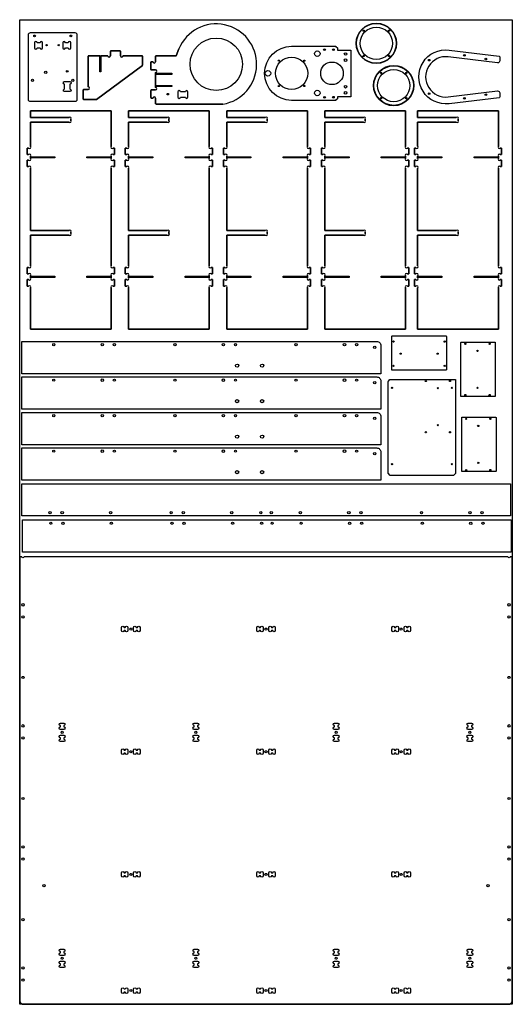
# Model space of a CAD drawing. Header units: millimetres. Extents: x 0 to 1220, y 0 to 2440.
import ezdxf

# ---------------------------------------------------------------- set-up
doc = ezdxf.new("R2010")
doc.units = ezdxf.units.MM
doc.layers.get('0').update_dxf_attribs({"linetype": 'CONTINUOUS'})

msp = doc.modelspace()

# ---------------------------------------------------------------- linework, layer by layer
for p, q in [((394.5, 2367.9), (387.3, 2350.8)), ((387.3, 2350.8), (394.5, 2367.9)), ((169.5, 2349.6), (169.5, 2273.5)), ((169.5, 2273.5), (169.5, 2349.6)), ((198.1, 2350.6), (170.5, 2350.6)), ((170.5, 2350.6), (218.1, 2350.6)), ((198.1, 2311.1), (198.1, 2350.6)), ((218.1, 2350.6), (201.1, 2350.6)), ((201.1, 2350.6), (201.1, 2311.1)), ((224.5, 2362.1), (224.5, 2350.6)), ((224.5, 2350.6), (224.5, 2362.1)), ((248.5, 2363.1), (225.5, 2363.1)), ((225.5, 2363.1), (248.5, 2363.1)), ((249.5, 2350.6), (249.5, 2362.1)), ((249.5, 2362.1), (249.5, 2350.6)), ((303.3, 2350.6), (255.9, 2350.6)), ((255.9, 2350.6), (303.3, 2350.6)), ((304.3, 2327.6), (304.3, 2349.6)), ((304.3, 2349.6), (304.3, 2327.6)), ((336.7, 2349.8), (336.7, 2335.8)), ((336.7, 2335.8), (336.7, 2349.8)), ((387.3, 2350.8), (337.7, 2350.8)), ((337.7, 2350.8), (387.3, 2350.8)), ((189.8, 2242.3), (303.9, 2326.8)), ((303.9, 2326.8), (189.8, 2242.3)), ((324.7, 2334.8), (324.7, 2316.8)), ((324.7, 2316.8), (324.7, 2334.8)), ((330.3, 2335.8), (325.7, 2335.8)), ((325.7, 2335.8), (330.3, 2335.8)), ((201.1, 2311.1), (198.1, 2311.1)), ((325.7, 2315.8), (336.7, 2315.8)), ((336.7, 2315.8), (325.7, 2315.8)), ((336.7, 2309.4), (336.7, 2307.3)), ((336.7, 2272.2), (336.7, 2309.4)), ((336.7, 2307.3), (376.7, 2307.3)), ((376.7, 2304.3), (336.7, 2304.3)), ((336.7, 2304.3), (336.7, 2277.3)), ((376.7, 2307.3), (376.7, 2304.3)), ((336.7, 2277.3), (376.7, 2277.3)), ((376.7, 2274.3), (336.7, 2274.3)), ((336.7, 2274.3), (336.7, 2272.2)), ((376.7, 2277.3), (376.7, 2274.3)), ((157.5, 2266.1), (157.5, 2243.1)), ((157.5, 2243.1), (157.5, 2266.1)), ((169.5, 2267.1), (158.5, 2267.1)), ((158.5, 2267.1), (169.5, 2267.1)), ((324.7, 2264.8), (324.7, 2246.8)), ((324.7, 2246.8), (324.7, 2264.8)), ((336.7, 2265.8), (325.7, 2265.8)), ((325.7, 2265.8), (336.7, 2265.8)), ((325.7, 2245.8), (330.3, 2245.8)), ((330.3, 2245.8), (325.7, 2245.8)), ((336.7, 2245.8), (336.7, 2231.8)), ((336.7, 2231.8), (336.7, 2245.8)), ((391.8, 2261), (391.8, 2248.3)), ((410.4, 2261), (398.2, 2261)), ((398.2, 2248.3), (410.4, 2248.3)), ((416.8, 2248.3), (416.8, 2261)), ((158.5, 2242.1), (189.2, 2242.1)), ((189.2, 2242.1), (158.5, 2242.1)), ((337.7, 2230.8), (503, 2230.8)), ((503, 2230.8), (337.7, 2230.8)), ((226.6, 2213.9), (26.6, 2213.9)), ((26.6, 2213.9), (26.6, 2197.9)), ((26.6, 2197.9), (26.6, 2213.9)), ((26.6, 2213.9), (226.6, 2213.9)), ((26.6, 2197.9), (122.1, 2197.9)), ((122.1, 2197.9), (26.6, 2197.9)), ((226.6, 2126.4), (226.6, 2213.9)), ((226.6, 2213.9), (226.6, 2126.4)), ((469.6, 2213.9), (269.6, 2213.9)), ((269.6, 2213.9), (269.6, 2197.9)), ((269.6, 2197.9), (269.6, 2213.9)), ((269.6, 2213.9), (469.6, 2213.9)), ((269.6, 2197.9), (365.1, 2197.9)), ((365.1, 2197.9), (269.6, 2197.9)), ((469.6, 2126.4), (469.6, 2213.9)), ((469.6, 2213.9), (469.6, 2126.4)), ((712.6, 2213.9), (512.6, 2213.9)), ((512.6, 2213.9), (512.6, 2197.9)), ((512.6, 2197.9), (512.6, 2213.9)), ((512.6, 2213.9), (712.6, 2213.9)), ((512.6, 2197.9), (608.1, 2197.9)), ((608.1, 2197.9), (512.6, 2197.9)), ((712.6, 2126.4), (712.6, 2213.9)), ((712.6, 2213.9), (712.6, 2126.4)), ((955.6, 2213.9), (755.6, 2213.9)), ((755.6, 2213.9), (755.6, 2197.9)), ((755.6, 2197.9), (755.6, 2213.9)), ((755.6, 2213.9), (955.6, 2213.9)), ((755.6, 2197.9), (851.1, 2197.9)), ((851.1, 2197.9), (755.6, 2197.9)), ((955.6, 2126.4), (955.6, 2213.9)), ((955.6, 2213.9), (955.6, 2126.4)), ((1185.6, 2213.9), (985.6, 2213.9)), ((985.6, 2213.9), (985.6, 2197.9)), ((985.6, 2197.9), (985.6, 2213.9)), ((985.6, 2213.9), (1185.6, 2213.9)), ((985.6, 2197.9), (1081.1, 2197.9)), ((1081.1, 2197.9), (985.6, 2197.9)), ((1185.6, 2126.4), (1185.6, 2213.9)), ((1185.6, 2213.9), (1185.6, 2126.4)), ((122.1, 2185.9), (26.6, 2185.9)), ((26.6, 2185.9), (26.6, 2126.4)), ((26.6, 2126.4), (26.6, 2185.9)), ((26.6, 2185.9), (122.1, 2185.9)), ((126.6, 2193.3), (126.6, 2190.4)), ((126.6, 2190.4), (126.6, 2193.3)), ((365.1, 2185.9), (269.6, 2185.9)), ((269.6, 2185.9), (269.6, 2126.4)), ((269.6, 2126.4), (269.6, 2185.9)), ((269.6, 2185.9), (365.1, 2185.9)), ((369.6, 2193.3), (369.6, 2190.4)), ((369.6, 2190.4), (369.6, 2193.3)), ((608.1, 2185.9), (512.6, 2185.9)), ((512.6, 2185.9), (512.6, 2126.4)), ((512.6, 2126.4), (512.6, 2185.9)), ((512.6, 2185.9), (608.1, 2185.9)), ((612.6, 2193.3), (612.6, 2190.4)), ((612.6, 2190.4), (612.6, 2193.3)), ((851.1, 2185.9), (755.6, 2185.9)), ((755.6, 2185.9), (755.6, 2126.4)), ((755.6, 2126.4), (755.6, 2185.9)), ((755.6, 2185.9), (851.1, 2185.9)), ((855.6, 2193.3), (855.6, 2190.4)), ((855.6, 2190.4), (855.6, 2193.3)), ((1081.1, 2185.9), (985.6, 2185.9)), ((985.6, 2185.9), (985.6, 2126.4)), ((985.6, 2126.4), (985.6, 2185.9)), ((985.6, 2185.9), (1081.1, 2185.9)), ((1085.6, 2193.3), (1085.6, 2190.4)), ((1085.6, 2190.4), (1085.6, 2193.3)), ((22.1, 2121.9), (18.6, 2121.9)), ((18.6, 2121.9), (18.6, 2105.9)), ((18.6, 2105.9), (18.6, 2121.9)), ((18.6, 2121.9), (22.1, 2121.9)), ((18.6, 2105.9), (22.1, 2105.9)), ((22.1, 2105.9), (18.6, 2105.9)), ((26.6, 2101.3), (26.6, 2100.4)), ((26.6, 2096.4), (26.6, 2101.3)), ((26.6, 2100.4), (86.6, 2100.4)), ((86.6, 2100.4), (86.6, 2097.4)), ((166.6, 2097.4), (166.6, 2100.4)), ((166.6, 2100.4), (226.6, 2100.4)), ((226.6, 2100.4), (226.6, 2101.3)), ((226.6, 2101.3), (226.6, 2096.4)), ((234.6, 2121.9), (231.2, 2121.9)), ((231.2, 2121.9), (234.6, 2121.9)), ((231.2, 2105.9), (234.6, 2105.9)), ((234.6, 2105.9), (231.2, 2105.9)), ((234.6, 2105.9), (234.6, 2121.9)), ((234.6, 2121.9), (234.6, 2105.9)), ((265.1, 2121.9), (261.6, 2121.9)), ((261.6, 2121.9), (261.6, 2105.9)), ((261.6, 2105.9), (261.6, 2121.9)), ((261.6, 2121.9), (265.1, 2121.9)), ((261.6, 2105.9), (265.1, 2105.9)), ((265.1, 2105.9), (261.6, 2105.9)), ((269.6, 2101.3), (269.6, 2100.4)), ((269.6, 2096.4), (269.6, 2101.3)), ((269.6, 2100.4), (329.6, 2100.4)), ((329.6, 2100.4), (329.6, 2097.4)), ((409.6, 2097.4), (409.6, 2100.4)), ((409.6, 2100.4), (469.6, 2100.4)), ((469.6, 2100.4), (469.6, 2101.3)), ((469.6, 2101.3), (469.6, 2096.4)), ((477.6, 2121.9), (474.2, 2121.9)), ((474.2, 2121.9), (477.6, 2121.9)), ((474.2, 2105.9), (477.6, 2105.9)), ((477.6, 2105.9), (474.2, 2105.9)), ((477.6, 2105.9), (477.6, 2121.9)), ((477.6, 2121.9), (477.6, 2105.9)), ((508.1, 2121.9), (504.6, 2121.9)), ((504.6, 2121.9), (504.6, 2105.9)), ((504.6, 2105.9), (504.6, 2121.9)), ((504.6, 2121.9), (508.1, 2121.9)), ((504.6, 2105.9), (508.1, 2105.9)), ((508.1, 2105.9), (504.6, 2105.9)), ((512.6, 2101.3), (512.6, 2100.4)), ((512.6, 2096.4), (512.6, 2101.3)), ((512.6, 2100.4), (572.6, 2100.4)), ((572.6, 2100.4), (572.6, 2097.4)), ((652.6, 2097.4), (652.6, 2100.4)), ((652.6, 2100.4), (712.6, 2100.4)), ((712.6, 2100.4), (712.6, 2101.3)), ((712.6, 2101.3), (712.6, 2096.4)), ((720.6, 2121.9), (717.2, 2121.9)), ((717.2, 2121.9), (720.6, 2121.9)), ((717.2, 2105.9), (720.6, 2105.9)), ((720.6, 2105.9), (717.2, 2105.9)), ((720.6, 2105.9), (720.6, 2121.9)), ((720.6, 2121.9), (720.6, 2105.9)), ((751.1, 2121.9), (747.6, 2121.9)), ((747.6, 2121.9), (747.6, 2105.9)), ((747.6, 2105.9), (747.6, 2121.9)), ((747.6, 2121.9), (751.1, 2121.9)), ((747.6, 2105.9), (751.1, 2105.9)), ((751.1, 2105.9), (747.6, 2105.9)), ((755.6, 2101.3), (755.6, 2100.4)), ((755.6, 2096.4), (755.6, 2101.3)), ((755.6, 2100.4), (815.6, 2100.4)), ((815.6, 2100.4), (815.6, 2097.4)), ((895.6, 2097.4), (895.6, 2100.4)), ((895.6, 2100.4), (955.6, 2100.4)), ((955.6, 2100.4), (955.6, 2101.3)), ((955.6, 2101.3), (955.6, 2096.4)), ((963.6, 2121.9), (960.2, 2121.9)), ((960.2, 2121.9), (963.6, 2121.9)), ((960.2, 2105.9), (963.6, 2105.9)), ((963.6, 2105.9), (960.2, 2105.9)), ((963.6, 2105.9), (963.6, 2121.9)), ((963.6, 2121.9), (963.6, 2105.9)), ((981.1, 2121.9), (977.6, 2121.9)), ((977.6, 2121.9), (977.6, 2105.9)), ((977.6, 2105.9), (977.6, 2121.9)), ((977.6, 2121.9), (981.1, 2121.9)), ((977.6, 2105.9), (981.1, 2105.9)), ((981.1, 2105.9), (977.6, 2105.9)), ((985.6, 2101.3), (985.6, 2100.4)), ((985.6, 2096.4), (985.6, 2101.3)), ((985.6, 2100.4), (1045.6, 2100.4)), ((1045.6, 2100.4), (1045.6, 2097.4)), ((1125.6, 2097.4), (1125.6, 2100.4)), ((1125.6, 2100.4), (1185.6, 2100.4)), ((1185.6, 2100.4), (1185.6, 2101.3)), ((1185.6, 2101.3), (1185.6, 2096.4)), ((1193.6, 2121.9), (1190.2, 2121.9)), ((1190.2, 2121.9), (1193.6, 2121.9)), ((1190.2, 2105.9), (1193.6, 2105.9)), ((1193.6, 2105.9), (1190.2, 2105.9)), ((1193.6, 2105.9), (1193.6, 2121.9)), ((1193.6, 2121.9), (1193.6, 2105.9)), ((22.1, 2091.9), (18.6, 2091.9)), ((18.6, 2091.9), (18.6, 2075.9)), ((18.6, 2075.9), (18.6, 2091.9)), ((18.6, 2091.9), (22.1, 2091.9)), ((18.6, 2075.9), (22.1, 2075.9)), ((22.1, 2075.9), (18.6, 2075.9)), ((86.6, 2097.4), (26.6, 2097.4)), ((26.6, 2097.4), (26.6, 2096.4)), ((226.6, 2097.4), (166.6, 2097.4)), ((226.6, 2096.4), (226.6, 2097.4)), ((234.6, 2091.9), (231.2, 2091.9)), ((231.2, 2091.9), (234.6, 2091.9)), ((231.2, 2075.9), (234.6, 2075.9)), ((234.6, 2075.9), (231.2, 2075.9)), ((234.6, 2075.9), (234.6, 2091.9)), ((234.6, 2091.9), (234.6, 2075.9)), ((265.1, 2091.9), (261.6, 2091.9)), ((261.6, 2091.9), (261.6, 2075.9)), ((261.6, 2075.9), (261.6, 2091.9)), ((261.6, 2091.9), (265.1, 2091.9)), ((261.6, 2075.9), (265.1, 2075.9)), ((265.1, 2075.9), (261.6, 2075.9)), ((329.6, 2097.4), (269.6, 2097.4)), ((269.6, 2097.4), (269.6, 2096.4)), ((469.6, 2097.4), (409.6, 2097.4)), ((469.6, 2096.4), (469.6, 2097.4)), ((477.6, 2091.9), (474.2, 2091.9)), ((474.2, 2091.9), (477.6, 2091.9)), ((474.2, 2075.9), (477.6, 2075.9)), ((477.6, 2075.9), (474.2, 2075.9)), ((477.6, 2075.9), (477.6, 2091.9)), ((477.6, 2091.9), (477.6, 2075.9)), ((508.1, 2091.9), (504.6, 2091.9)), ((504.6, 2091.9), (504.6, 2075.9)), ((504.6, 2075.9), (504.6, 2091.9)), ((504.6, 2091.9), (508.1, 2091.9)), ((504.6, 2075.9), (508.1, 2075.9)), ((508.1, 2075.9), (504.6, 2075.9)), ((572.6, 2097.4), (512.6, 2097.4)), ((512.6, 2097.4), (512.6, 2096.4)), ((712.6, 2097.4), (652.6, 2097.4)), ((712.6, 2096.4), (712.6, 2097.4)), ((720.6, 2091.9), (717.2, 2091.9)), ((717.2, 2091.9), (720.6, 2091.9)), ((717.2, 2075.9), (720.6, 2075.9)), ((720.6, 2075.9), (717.2, 2075.9)), ((720.6, 2075.9), (720.6, 2091.9)), ((720.6, 2091.9), (720.6, 2075.9)), ((751.1, 2091.9), (747.6, 2091.9)), ((747.6, 2091.9), (747.6, 2075.9)), ((747.6, 2075.9), (747.6, 2091.9)), ((747.6, 2091.9), (751.1, 2091.9)), ((747.6, 2075.9), (751.1, 2075.9)), ((751.1, 2075.9), (747.6, 2075.9)), ((815.6, 2097.4), (755.6, 2097.4)), ((755.6, 2097.4), (755.6, 2096.4)), ((955.6, 2097.4), (895.6, 2097.4)), ((955.6, 2096.4), (955.6, 2097.4)), ((963.6, 2091.9), (960.2, 2091.9)), ((960.2, 2091.9), (963.6, 2091.9)), ((960.2, 2075.9), (963.6, 2075.9)), ((963.6, 2075.9), (960.2, 2075.9)), ((963.6, 2075.9), (963.6, 2091.9)), ((963.6, 2091.9), (963.6, 2075.9)), ((981.1, 2091.9), (977.6, 2091.9)), ((977.6, 2091.9), (977.6, 2075.9)), ((977.6, 2075.9), (977.6, 2091.9)), ((977.6, 2091.9), (981.1, 2091.9)), ((977.6, 2075.9), (981.1, 2075.9)), ((981.1, 2075.9), (977.6, 2075.9)), ((1045.6, 2097.4), (985.6, 2097.4)), ((985.6, 2097.4), (985.6, 2096.4)), ((1185.6, 2097.4), (1125.6, 2097.4)), ((1185.6, 2096.4), (1185.6, 2097.4)), ((1193.6, 2091.9), (1190.2, 2091.9)), ((1190.2, 2091.9), (1193.6, 2091.9)), ((1190.2, 2075.9), (1193.6, 2075.9)), ((1193.6, 2075.9), (1190.2, 2075.9)), ((1193.6, 2075.9), (1193.6, 2091.9)), ((1193.6, 2091.9), (1193.6, 2075.9)), ((26.6, 2071.3), (26.6, 1917.9)), ((26.6, 1917.9), (26.6, 2071.3)), ((226.6, 1830.4), (226.6, 2071.3)), ((226.6, 2071.3), (226.6, 1830.4)), ((269.6, 2071.3), (269.6, 1917.9)), ((269.6, 1917.9), (269.6, 2071.3)), ((469.6, 1830.4), (469.6, 2071.3)), ((469.6, 2071.3), (469.6, 1830.4)), ((512.6, 2071.3), (512.6, 1917.9)), ((512.6, 1917.9), (512.6, 2071.3)), ((712.6, 1830.4), (712.6, 2071.3)), ((712.6, 2071.3), (712.6, 1830.4)), ((755.6, 2071.3), (755.6, 1917.9)), ((755.6, 1917.9), (755.6, 2071.3)), ((955.6, 1830.4), (955.6, 2071.3)), ((955.6, 2071.3), (955.6, 1830.4)), ((985.6, 2071.3), (985.6, 1917.9)), ((985.6, 1917.9), (985.6, 2071.3)), ((1185.6, 1830.4), (1185.6, 2071.3)), ((1185.6, 2071.3), (1185.6, 1830.4)), ((26.6, 1917.9), (122.1, 1917.9)), ((122.1, 1917.9), (26.6, 1917.9)), ((122.1, 1905.9), (26.6, 1905.9)), ((26.6, 1905.9), (26.6, 1830.4)), ((26.6, 1830.4), (26.6, 1905.9)), ((26.6, 1905.9), (122.1, 1905.9)), ((126.6, 1913.3), (126.6, 1910.4)), ((126.6, 1910.4), (126.6, 1913.3)), ((269.6, 1917.9), (365.1, 1917.9)), ((365.1, 1917.9), (269.6, 1917.9)), ((365.1, 1905.9), (269.6, 1905.9)), ((269.6, 1905.9), (269.6, 1830.4)), ((269.6, 1830.4), (269.6, 1905.9)), ((269.6, 1905.9), (365.1, 1905.9)), ((369.6, 1913.3), (369.6, 1910.4)), ((369.6, 1910.4), (369.6, 1913.3)), ((512.6, 1917.9), (608.1, 1917.9)), ((608.1, 1917.9), (512.6, 1917.9)), ((608.1, 1905.9), (512.6, 1905.9)), ((512.6, 1905.9), (512.6, 1830.4)), ((512.6, 1830.4), (512.6, 1905.9)), ((512.6, 1905.9), (608.1, 1905.9)), ((612.6, 1913.3), (612.6, 1910.4)), ((612.6, 1910.4), (612.6, 1913.3)), ((755.6, 1917.9), (851.1, 1917.9)), ((851.1, 1917.9), (755.6, 1917.9)), ((851.1, 1905.9), (755.6, 1905.9)), ((755.6, 1905.9), (755.6, 1830.4)), ((755.6, 1830.4), (755.6, 1905.9)), ((755.6, 1905.9), (851.1, 1905.9)), ((855.6, 1913.3), (855.6, 1910.4)), ((855.6, 1910.4), (855.6, 1913.3)), ((985.6, 1917.9), (1081.1, 1917.9)), ((1081.1, 1917.9), (985.6, 1917.9)), ((1081.1, 1905.9), (985.6, 1905.9)), ((985.6, 1905.9), (985.6, 1830.4)), ((985.6, 1830.4), (985.6, 1905.9)), ((985.6, 1905.9), (1081.1, 1905.9)), ((1085.6, 1913.3), (1085.6, 1910.4)), ((1085.6, 1910.4), (1085.6, 1913.3)), ((22.1, 1825.9), (18.6, 1825.9)), ((18.6, 1825.9), (18.6, 1809.9)), ((18.6, 1809.9), (18.6, 1825.9)), ((18.6, 1825.9), (22.1, 1825.9)), ((18.6, 1809.9), (22.1, 1809.9)), ((22.1, 1809.9), (18.6, 1809.9)), ((234.6, 1825.9), (231.2, 1825.9)), ((231.2, 1825.9), (234.6, 1825.9)), ((231.2, 1809.9), (234.6, 1809.9)), ((234.6, 1809.9), (231.2, 1809.9)), ((234.6, 1809.9), (234.6, 1825.9)), ((234.6, 1825.9), (234.6, 1809.9)), ((265.1, 1825.9), (261.6, 1825.9)), ((261.6, 1825.9), (261.6, 1809.9)), ((261.6, 1809.9), (261.6, 1825.9)), ((261.6, 1825.9), (265.1, 1825.9)), ((261.6, 1809.9), (265.1, 1809.9)), ((265.1, 1809.9), (261.6, 1809.9)), ((477.6, 1825.9), (474.2, 1825.9)), ((474.2, 1825.9), (477.6, 1825.9)), ((474.2, 1809.9), (477.6, 1809.9)), ((477.6, 1809.9), (474.2, 1809.9)), ((477.6, 1809.9), (477.6, 1825.9)), ((477.6, 1825.9), (477.6, 1809.9)), ((508.1, 1825.9), (504.6, 1825.9)), ((504.6, 1825.9), (504.6, 1809.9)), ((504.6, 1809.9), (504.6, 1825.9)), ((504.6, 1825.9), (508.1, 1825.9)), ((504.6, 1809.9), (508.1, 1809.9)), ((508.1, 1809.9), (504.6, 1809.9)), ((720.6, 1825.9), (717.2, 1825.9)), ((717.2, 1825.9), (720.6, 1825.9)), ((717.2, 1809.9), (720.6, 1809.9)), ((720.6, 1809.9), (717.2, 1809.9)), ((720.6, 1809.9), (720.6, 1825.9)), ((720.6, 1825.9), (720.6, 1809.9)), ((751.1, 1825.9), (747.6, 1825.9)), ((747.6, 1825.9), (747.6, 1809.9)), ((747.6, 1809.9), (747.6, 1825.9)), ((747.6, 1825.9), (751.1, 1825.9)), ((747.6, 1809.9), (751.1, 1809.9)), ((751.1, 1809.9), (747.6, 1809.9)), ((963.6, 1825.9), (960.2, 1825.9)), ((960.2, 1825.9), (963.6, 1825.9)), ((960.2, 1809.9), (963.6, 1809.9)), ((963.6, 1809.9), (960.2, 1809.9)), ((963.6, 1809.9), (963.6, 1825.9)), ((963.6, 1825.9), (963.6, 1809.9)), ((981.1, 1825.9), (977.6, 1825.9)), ((977.6, 1825.9), (977.6, 1809.9)), ((977.6, 1809.9), (977.6, 1825.9)), ((977.6, 1825.9), (981.1, 1825.9)), ((977.6, 1809.9), (981.1, 1809.9)), ((981.1, 1809.9), (977.6, 1809.9)), ((1193.6, 1825.9), (1190.2, 1825.9)), ((1190.2, 1825.9), (1193.6, 1825.9)), ((1190.2, 1809.9), (1193.6, 1809.9)), ((1193.6, 1809.9), (1190.2, 1809.9)), ((1193.6, 1809.9), (1193.6, 1825.9)), ((1193.6, 1825.9), (1193.6, 1809.9)), ((22.1, 1795.9), (18.6, 1795.9)), ((18.6, 1795.9), (18.6, 1779.9)), ((18.6, 1779.9), (18.6, 1795.9)), ((18.6, 1795.9), (22.1, 1795.9)), ((26.6, 1805.3), (26.6, 1804.4)), ((26.6, 1800.4), (26.6, 1805.3)), ((26.6, 1804.4), (86.6, 1804.4)), ((86.6, 1801.4), (26.6, 1801.4)), ((26.6, 1801.4), (26.6, 1800.4)), ((86.6, 1804.4), (86.6, 1801.4)), ((166.6, 1801.4), (166.6, 1804.4)), ((166.6, 1804.4), (226.6, 1804.4)), ((226.6, 1801.4), (166.6, 1801.4)), ((226.6, 1804.4), (226.6, 1805.3)), ((226.6, 1805.3), (226.6, 1800.4)), ((226.6, 1800.4), (226.6, 1801.4)), ((234.6, 1795.9), (231.2, 1795.9)), ((231.2, 1795.9), (234.6, 1795.9)), ((234.6, 1779.9), (234.6, 1795.9)), ((234.6, 1795.9), (234.6, 1779.9)), ((265.1, 1795.9), (261.6, 1795.9)), ((261.6, 1795.9), (261.6, 1779.9)), ((261.6, 1779.9), (261.6, 1795.9)), ((261.6, 1795.9), (265.1, 1795.9)), ((269.6, 1805.3), (269.6, 1804.4)), ((269.6, 1800.4), (269.6, 1805.3)), ((269.6, 1804.4), (329.6, 1804.4)), ((329.6, 1801.4), (269.6, 1801.4)), ((269.6, 1801.4), (269.6, 1800.4)), ((329.6, 1804.4), (329.6, 1801.4)), ((409.6, 1801.4), (409.6, 1804.4)), ((409.6, 1804.4), (469.6, 1804.4)), ((469.6, 1801.4), (409.6, 1801.4)), ((469.6, 1804.4), (469.6, 1805.3)), ((469.6, 1805.3), (469.6, 1800.4)), ((469.6, 1800.4), (469.6, 1801.4)), ((477.6, 1795.9), (474.2, 1795.9)), ((474.2, 1795.9), (477.6, 1795.9)), ((477.6, 1779.9), (477.6, 1795.9)), ((477.6, 1795.9), (477.6, 1779.9)), ((508.1, 1795.9), (504.6, 1795.9)), ((504.6, 1795.9), (504.6, 1779.9)), ((504.6, 1779.9), (504.6, 1795.9)), ((504.6, 1795.9), (508.1, 1795.9)), ((512.6, 1805.3), (512.6, 1804.4)), ((512.6, 1800.4), (512.6, 1805.3)), ((512.6, 1804.4), (572.6, 1804.4)), ((572.6, 1801.4), (512.6, 1801.4)), ((512.6, 1801.4), (512.6, 1800.4)), ((572.6, 1804.4), (572.6, 1801.4)), ((652.6, 1801.4), (652.6, 1804.4)), ((652.6, 1804.4), (712.6, 1804.4)), ((712.6, 1801.4), (652.6, 1801.4)), ((712.6, 1804.4), (712.6, 1805.3)), ((712.6, 1805.3), (712.6, 1800.4)), ((712.6, 1800.4), (712.6, 1801.4)), ((720.6, 1795.9), (717.2, 1795.9)), ((717.2, 1795.9), (720.6, 1795.9)), ((720.6, 1779.9), (720.6, 1795.9)), ((720.6, 1795.9), (720.6, 1779.9)), ((751.1, 1795.9), (747.6, 1795.9)), ((747.6, 1795.9), (747.6, 1779.9)), ((747.6, 1779.9), (747.6, 1795.9)), ((747.6, 1795.9), (751.1, 1795.9)), ((755.6, 1805.3), (755.6, 1804.4)), ((755.6, 1800.4), (755.6, 1805.3)), ((755.6, 1804.4), (815.6, 1804.4)), ((815.6, 1801.4), (755.6, 1801.4)), ((755.6, 1801.4), (755.6, 1800.4)), ((815.6, 1804.4), (815.6, 1801.4)), ((895.6, 1801.4), (895.6, 1804.4)), ((895.6, 1804.4), (955.6, 1804.4)), ((955.6, 1801.4), (895.6, 1801.4)), ((955.6, 1804.4), (955.6, 1805.3)), ((955.6, 1805.3), (955.6, 1800.4)), ((955.6, 1800.4), (955.6, 1801.4)), ((963.6, 1795.9), (960.2, 1795.9)), ((960.2, 1795.9), (963.6, 1795.9)), ((963.6, 1779.9), (963.6, 1795.9)), ((963.6, 1795.9), (963.6, 1779.9)), ((981.1, 1795.9), (977.6, 1795.9)), ((977.6, 1795.9), (977.6, 1779.9)), ((977.6, 1779.9), (977.6, 1795.9)), ((977.6, 1795.9), (981.1, 1795.9)), ((985.6, 1805.3), (985.6, 1804.4)), ((985.6, 1800.4), (985.6, 1805.3)), ((985.6, 1804.4), (1045.6, 1804.4)), ((1045.6, 1801.4), (985.6, 1801.4)), ((985.6, 1801.4), (985.6, 1800.4)), ((1045.6, 1804.4), (1045.6, 1801.4)), ((1125.6, 1801.4), (1125.6, 1804.4)), ((1125.6, 1804.4), (1185.6, 1804.4)), ((1185.6, 1801.4), (1125.6, 1801.4)), ((1185.6, 1804.4), (1185.6, 1805.3)), ((1185.6, 1805.3), (1185.6, 1800.4)), ((1185.6, 1800.4), (1185.6, 1801.4)), ((1193.6, 1795.9), (1190.2, 1795.9)), ((1190.2, 1795.9), (1193.6, 1795.9)), ((1193.6, 1779.9), (1193.6, 1795.9)), ((1193.6, 1795.9), (1193.6, 1779.9)), ((18.6, 1779.9), (22.1, 1779.9)), ((22.1, 1779.9), (18.6, 1779.9)), ((26.6, 1775.3), (26.6, 1672.9)), ((26.6, 1672.9), (26.6, 1775.3)), ((226.6, 1672.9), (226.6, 1775.3)), ((226.6, 1775.3), (226.6, 1672.9)), ((231.2, 1779.9), (234.6, 1779.9)), ((234.6, 1779.9), (231.2, 1779.9)), ((261.6, 1779.9), (265.1, 1779.9)), ((265.1, 1779.9), (261.6, 1779.9)), ((269.6, 1775.3), (269.6, 1672.9)), ((269.6, 1672.9), (269.6, 1775.3)), ((469.6, 1672.9), (469.6, 1775.3)), ((469.6, 1775.3), (469.6, 1672.9)), ((474.2, 1779.9), (477.6, 1779.9)), ((477.6, 1779.9), (474.2, 1779.9)), ((504.6, 1779.9), (508.1, 1779.9)), ((508.1, 1779.9), (504.6, 1779.9)), ((512.6, 1775.3), (512.6, 1672.9)), ((512.6, 1672.9), (512.6, 1775.3)), ((712.6, 1672.9), (712.6, 1775.3)), ((712.6, 1775.3), (712.6, 1672.9)), ((717.2, 1779.9), (720.6, 1779.9)), ((720.6, 1779.9), (717.2, 1779.9)), ((747.6, 1779.9), (751.1, 1779.9)), ((751.1, 1779.9), (747.6, 1779.9)), ((755.6, 1775.3), (755.6, 1672.9)), ((755.6, 1672.9), (755.6, 1775.3)), ((955.6, 1672.9), (955.6, 1775.3)), ((955.6, 1775.3), (955.6, 1672.9)), ((960.2, 1779.9), (963.6, 1779.9)), ((963.6, 1779.9), (960.2, 1779.9)), ((977.6, 1779.9), (981.1, 1779.9)), ((981.1, 1779.9), (977.6, 1779.9)), ((985.6, 1775.3), (985.6, 1672.9)), ((985.6, 1672.9), (985.6, 1775.3)), ((1185.6, 1672.9), (1185.6, 1775.3)), ((1185.6, 1775.3), (1185.6, 1672.9)), ((1190.2, 1779.9), (1193.6, 1779.9)), ((1193.6, 1779.9), (1190.2, 1779.9)), ((26.6, 1672.9), (226.6, 1672.9)), ((226.6, 1672.9), (26.6, 1672.9)), ((269.6, 1672.9), (469.6, 1672.9)), ((469.6, 1672.9), (269.6, 1672.9)), ((512.6, 1672.9), (712.6, 1672.9)), ((712.6, 1672.9), (512.6, 1672.9)), ((755.6, 1672.9), (955.6, 1672.9)), ((955.6, 1672.9), (755.6, 1672.9)), ((985.6, 1672.9), (1185.6, 1672.9)), ((1185.6, 1672.9), (985.6, 1672.9))]:
    msp.add_line(p, q)
for points in [[(0, 0), (0, 2440), (1220, 2440), (1220, 0)], [(1215.2, 1290.2), (1215.2, 1210.2), (5.2, 1210.2), (5.2, 1290.2)], [(7.2, 1120.2), (7.2, 1200.2), (1217.2, 1200.2), (1217.2, 1120.2)]]:
    msp.add_lwpolyline(points, close=True)
for points in [[(141.7, 2241.9, -0.414214), (136.7, 2236.9), (26.7, 2236.9, -0.414214), (21.7, 2241.9), (21.7, 2402.9, -0.414214), (26.7, 2407.9), (136.7, 2407.9, -0.414214), (141.7, 2402.9)], [(36.7, 2382.9), (36.7, 2370.4, 1), (43.1, 2370.4), (50.3, 2370.4, 1), (56.7, 2370.4), (56.7, 2382.9, 1), (50.3, 2382.9), (43.1, 2382.9, 1)], [(106.7, 2382.9), (106.7, 2370.4, 1), (113.1, 2370.4), (120.3, 2370.4, 1), (126.7, 2370.4), (126.7, 2382.9, 1), (120.3, 2382.9), (113.1, 2382.9, 1)], [(673.4, 2374.1), (782.6, 2374.1, -0.198912), (783.3, 2373.8), (786.7, 2370.4, -0.198912), (787, 2369.7), (787, 2364.7), (819.5, 2364.7, -0.414214), (820, 2364.2), (820, 2249.2, -0.414214), (819.5, 2248.7), (787, 2248.7), (787, 2244.5, -0.198912), (786.7, 2243.8), (783.3, 2240.4, -0.198912), (782.6, 2240.1), (673.4, 2240.1, -1)], [(1189.1, 2248.7, -0.379405), (1187.3, 2246.7), (1063.5, 2231.8, -1.128152), (1063.5, 2364.8), (1187.3, 2349.8, -0.379405), (1189.1, 2347.9), (1189.1, 2338.1, -0.449901), (1183.5, 2333.2), (1061.4, 2347.9, 1.128152), (1061.4, 2248.7), (1183.5, 2263.4, -0.449901), (1189.1, 2258.4)], [(124.2, 2286.9, -1), (124.2, 2280.5), (124.2, 2268.3, -1), (124.2, 2261.9), (111.2, 2261.9, -1), (111.2, 2268.3), (111.2, 2280.5, -1), (111.2, 2286.9)], [(391.8, 2261), (391.8, 2248.3, 1), (398.2, 2248.3), (410.4, 2248.3, 1), (416.8, 2248.3), (416.8, 2261, 1), (410.4, 2261), (398.2, 2261, 1)], [(884.4, 1642.7, -0.414214), (894.4, 1632.7), (894.4, 1562.7), (5.4, 1562.7), (5.4, 1642.7)], [(1055.7, 1656.3, -0.414214), (1056.7, 1655.3), (1056.7, 1572.3, -0.414214), (1055.7, 1571.3), (922.7, 1571.3, -0.414214), (921.7, 1572.3), (921.7, 1655.3, -0.414214), (922.7, 1656.3)], [(1177.8, 1506.9, -0.414214), (1176.8, 1505.9), (1093.8, 1505.9, -0.414214), (1092.8, 1506.9), (1092.8, 1639.9, -0.414214), (1093.8, 1640.9), (1176.8, 1640.9, -0.414214), (1177.8, 1639.9)], [(884.4, 1554.7, -0.414214), (894.4, 1544.7), (894.4, 1474.7), (5.4, 1474.7), (5.4, 1554.7)], [(1075.3, 1311.2, -0.198912), (1073.9, 1310.6), (918.5, 1310.6, -0.198912), (917.1, 1311.2), (913.3, 1315, -0.198912), (912.7, 1316.4), (912.7, 1542.8, -0.198912), (913.3, 1544.2), (917.1, 1548, -0.198912), (918.5, 1548.6), (1078.7, 1548.6, -0.414214), (1079.7, 1547.6), (1079.7, 1316.4, -0.198912), (1079.1, 1315)], [(884.4, 1466.7, -0.414214), (894.4, 1456.7), (894.4, 1386.7), (5.4, 1386.7), (5.4, 1466.7)], [(1179.7, 1321, -0.414214), (1178.7, 1320), (1095.7, 1320, -0.414214), (1094.7, 1321), (1094.7, 1454, -0.414214), (1095.7, 1455), (1178.7, 1455, -0.414214), (1179.7, 1454)], [(884.4, 1378.7, -0.414214), (894.4, 1368.7), (894.4, 1298.7), (5.4, 1298.7), (5.4, 1378.7)], [(10.9, 1108.5, -0.612372), (5.1, 1108.5), (0, 1108.5), (0, 10, 0.414214), (10, 0), (1210, 0, 0.414214), (1220, 10), (1220, 1108.5), (1214.9, 1108.5, -0.612372), (1209.1, 1108.5)], [(268, 926, -1), (261.6, 926), (258.4, 926, -1), (252, 926), (252, 934, -1), (258.4, 934), (261.6, 934, -1), (268, 934)], [(282, 934, -1), (288.4, 934), (291.6, 934, -1), (298, 934), (298, 926, -1), (291.6, 926), (288.4, 926, -1), (282, 926)], [(593.4, 926, -1), (587, 926), (587, 934, -1), (593.4, 934), (596.6, 934, -1), (603, 934), (603, 926, -1), (596.6, 926)], [(623.4, 926, -1), (617, 926), (617, 934, -1), (623.4, 934), (626.6, 934, -1), (633, 934), (633, 926, -1), (626.6, 926)], [(922, 934, -1), (928.4, 934), (931.6, 934, -1), (938, 934), (938, 926, -1), (931.6, 926), (928.4, 926, -1), (922, 926)], [(952, 934, -1), (958.4, 934), (961.6, 934, -1), (968, 934), (968, 926, -1), (961.6, 926), (958.4, 926, -1), (952, 926)], [(101, 681, -1), (101, 687.4), (101, 690.6, -1), (101, 697), (109, 697, -1), (109, 690.6), (109, 687.4, -1), (109, 681)], [(440.3, 687.4, -1), (440.3, 681), (432.3, 681, -1), (432.3, 687.4), (432.3, 690.6, -1), (432.3, 697), (440.3, 697, -1), (440.3, 690.6)], [(787.7, 687.4, -1), (787.7, 681), (779.7, 681, -1), (779.7, 687.4), (779.7, 690.6, -1), (779.7, 697), (787.7, 697, -1), (787.7, 690.6)], [(1111, 681, -1), (1111, 687.4), (1111, 690.6, -1), (1111, 697), (1119, 697, -1), (1119, 690.6), (1119, 687.4, -1), (1119, 681)], [(101, 651, -1), (101, 657.4), (101, 660.6, -1), (101, 667), (109, 667, -1), (109, 660.6), (109, 657.4, -1), (109, 651)], [(440.3, 667, -1), (440.3, 660.6), (440.3, 657.4, -1), (440.3, 651), (432.3, 651, -1), (432.3, 657.4), (432.3, 660.6, -1), (432.3, 667)], [(787.7, 667, -1), (787.7, 660.6), (787.7, 657.4, -1), (787.7, 651), (779.7, 651, -1), (779.7, 657.4), (779.7, 660.6, -1), (779.7, 667)], [(1111, 651, -1), (1111, 657.4), (1111, 660.6, -1), (1111, 667), (1119, 667, -1), (1119, 660.6), (1119, 657.4, -1), (1119, 651)], [(252, 630, -1), (258.4, 630), (261.6, 630, -1), (268, 630), (268, 622, -1), (261.6, 622), (258.4, 622, -1), (252, 622)], [(288.4, 622, -1), (282, 622), (282, 630, -1), (288.4, 630), (291.6, 630, -1), (298, 630), (298, 622, -1), (291.6, 622)], [(587, 630, -1), (593.4, 630), (596.6, 630, -1), (603, 630), (603, 622, -1), (596.6, 622), (593.4, 622, -1), (587, 622)], [(617, 630, -1), (623.4, 630), (626.6, 630, -1), (633, 630), (633, 622, -1), (626.6, 622), (623.4, 622, -1), (617, 622)], [(928.4, 622, -1), (922, 622), (922, 630, -1), (928.4, 630), (931.6, 630, -1), (938, 630), (938, 622, -1), (931.6, 622)], [(961.6, 630, -1), (968, 630), (968, 622, -1), (961.6, 622), (958.4, 622, -1), (952, 622), (952, 630, -1), (958.4, 630)], [(258.4, 318, -1), (252, 318), (252, 326, -1), (258.4, 326), (261.6, 326, -1), (268, 326), (268, 318, -1), (261.6, 318)], [(288.4, 318, -1), (282, 318), (282, 326, -1), (288.4, 326), (291.6, 326, -1), (298, 326), (298, 318, -1), (291.6, 318)], [(603, 318, -1), (596.6, 318), (593.4, 318, -1), (587, 318), (587, 326, -1), (593.4, 326), (596.6, 326, -1), (603, 326)], [(617, 326, -1), (623.4, 326), (626.6, 326, -1), (633, 326), (633, 318, -1), (626.6, 318), (623.4, 318, -1), (617, 318)], [(938, 318, -1), (931.6, 318), (928.4, 318, -1), (922, 318), (922, 326, -1), (928.4, 326), (931.6, 326, -1), (938, 326)], [(952, 326, -1), (958.4, 326), (961.6, 326, -1), (968, 326), (968, 318, -1), (961.6, 318), (958.4, 318, -1), (952, 318)], [(109, 137, -1), (109, 130.6), (109, 127.4, -1), (109, 121), (101, 121, -1), (101, 127.4), (101, 130.6, -1), (101, 137)], [(440.3, 127.4, -1), (440.3, 121), (432.3, 121, -1), (432.3, 127.4), (432.3, 130.6, -1), (432.3, 137), (440.3, 137, -1), (440.3, 130.6)], [(787.7, 127.4, -1), (787.7, 121), (779.7, 121, -1), (779.7, 127.4), (779.7, 130.6, -1), (779.7, 137), (787.7, 137, -1), (787.7, 130.6)], [(1119, 137, -1), (1119, 130.6), (1119, 127.4, -1), (1119, 121), (1111, 121, -1), (1111, 127.4), (1111, 130.6, -1), (1111, 137)], [(109, 97.4, -1), (109, 91), (101, 91, -1), (101, 97.4), (101, 100.6, -1), (101, 107), (109, 107, -1), (109, 100.6)], [(432.3, 91, -1), (432.3, 97.4), (432.3, 100.6, -1), (432.3, 107), (440.3, 107, -1), (440.3, 100.6), (440.3, 97.4, -1), (440.3, 91)], [(779.7, 91, -1), (779.7, 97.4), (779.7, 100.6, -1), (779.7, 107), (787.7, 107, -1), (787.7, 100.6), (787.7, 97.4, -1), (787.7, 91)], [(1119, 97.4, -1), (1119, 91), (1111, 91, -1), (1111, 97.4), (1111, 100.6, -1), (1111, 107), (1119, 107, -1), (1119, 100.6)], [(268, 30, -1), (261.6, 30), (258.4, 30, -1), (252, 30), (252, 38, -1), (258.4, 38), (261.6, 38, -1), (268, 38)], [(291.6, 38, -1), (298, 38), (298, 30, -1), (291.6, 30), (288.4, 30, -1), (282, 30), (282, 38, -1), (288.4, 38)], [(596.6, 38, -1), (603, 38), (603, 30, -1), (596.6, 30), (593.4, 30, -1), (587, 30), (587, 38, -1), (593.4, 38)], [(626.6, 38, -1), (633, 38), (633, 30, -1), (626.6, 30), (623.4, 30, -1), (617, 30), (617, 38, -1), (623.4, 38)], [(931.6, 38, -1), (938, 38), (938, 30, -1), (931.6, 30), (928.4, 30, -1), (922, 30), (922, 38, -1), (928.4, 38)], [(961.6, 38, -1), (968, 38), (968, 30, -1), (961.6, 30), (958.4, 30, -1), (952, 30), (952, 38, -1), (958.4, 38)]]:
    msp.add_lwpolyline(points, format="xyb", close=True)
for centre, radius in [((883.2, 2381.4), 50), ((883.2, 2381.4), 49), ((883.2, 2381.4), 40), ((883.2, 2381.4), 40), ((36.7, 2399.9), 2.1), ((126.7, 2399.9), 2.1), ((486.8, 2329.5), 65), ((486.8, 2329.5), 65), ((851.7, 2412.8), 1.5), ((851.7, 2412.8), 1.5), ((914.6, 2412.8), 1.5), ((914.6, 2412.8), 1.5), ((66.7, 2376.7), 1.5), ((96.7, 2376.7), 1.5), ((755, 2365.7), 2.2), ((777, 2365.7), 2.2), ((673.4, 2307.1), 40), ((737, 2355.9), 6.75), ((807, 2354.7), 3), ((807, 2339.7), 3), ((851.7, 2349.9), 1.5), ((851.7, 2349.9), 1.5), ((914.6, 2349.9), 1.5), ((914.6, 2349.9), 1.5), ((1101.5, 2351.7), 2), ((1154.6, 2342.5), 2), ((641.9, 2338.5), 1.5), ((704.8, 2338.5), 1.5), ((773.4, 2307.1), 28), ((926.3, 2276.7), 50), ((926.3, 2276.7), 49), ((1014.1, 2339.7), 2), ((64.5, 2309.6), 3), ((117.7, 2311.9), 2), ((614.9, 2307.1), 6.75), ((926.3, 2276.7), 40), ((926.3, 2276.7), 40), ((894.8, 2308.2), 1.5), ((894.8, 2308.2), 1.5), ((957.7, 2308.2), 1.5), ((957.7, 2308.2), 1.5), ((31.7, 2289.9), 2.75), ((131.7, 2289.9), 2.75), ((641.9, 2275.6), 1.5), ((704.8, 2275.6), 1.5), ((807, 2273.7), 3), ((366.8, 2255.5), 2), ((366.8, 2255.5), 2), ((737, 2258.2), 6.75), ((755, 2247.7), 2.1), ((777, 2247.7), 2.2), ((807, 2258.7), 3), ((894.8, 2245.3), 1.5), ((894.8, 2245.3), 1.5), ((957.7, 2245.3), 1.5), ((957.7, 2245.3), 1.5), ((1014.1, 2256.9), 2), ((1101.5, 2244.9), 2), ((1154.6, 2254.1), 2), ((84.4, 1634.7), 2.75), ((204.4, 1634.7), 3), ((234.4, 1634.7), 2.75), ((384.4, 1634.7), 2.75), ((504.4, 1634.7), 3), ((534.4, 1634.7), 2.75), ((684.4, 1634.7), 2.75), ((804.4, 1634.7), 3), ((834.4, 1634.7), 2.75), ((925.7, 1642.3), 1.5), ((1052.7, 1642.3), 1.5), ((1103.8, 1636.9), 1.5), ((1163.8, 1636.9), 1.5), ((879.4, 1628.3), 3), ((943.4, 1612.3), 1.5), ((1035, 1612.3), 1.5), ((1133.8, 1619.2), 1.5), ((538.4, 1582.7), 4), ((600.4, 1582.7), 4), ((925.7, 1582.3), 1.5), ((1052.7, 1582.3), 1.5), ((84.4, 1546.7), 2.75), ((204.4, 1546.7), 3), ((234.4, 1546.7), 2.75), ((384.4, 1546.7), 2.75), ((504.4, 1546.7), 3), ((534.4, 1546.7), 2.75), ((684.4, 1546.7), 2.75), ((804.4, 1546.7), 3), ((834.4, 1546.7), 2.75), ((879.4, 1540.3), 3), ((1005.7, 1544.6), 1.5), ((1065.7, 1544.6), 1.5), ((921.9, 1527.6), 1.5), ((1035.7, 1526.9), 1.5), ((1070.4, 1527.6), 1.5), ((1133.8, 1527.6), 1.5), ((538.4, 1494.7), 4), ((600.4, 1494.7), 4), ((1103.8, 1509.9), 1.5), ((1163.8, 1509.9), 1.5), ((84.4, 1458.7), 2.75), ((204.4, 1458.7), 3), ((234.4, 1458.7), 2.75), ((384.4, 1458.7), 2.75), ((504.4, 1458.7), 3), ((534.4, 1458.7), 2.75), ((684.4, 1458.7), 2.75), ((804.4, 1458.7), 3), ((834.4, 1458.7), 2.75), ((879.4, 1452.3), 3), ((1105.7, 1451), 1.5), ((1165.7, 1451), 1.5), ((1005.7, 1417.6), 1.5), ((1035.7, 1435.3), 1.5), ((1065.7, 1417.6), 1.5), ((1135.7, 1433.3), 1.5), ((538.4, 1406.7), 4), ((600.4, 1406.7), 4), ((84.4, 1370.7), 2.75), ((204.4, 1370.7), 3), ((234.4, 1370.7), 2.75), ((384.4, 1370.7), 2.75), ((504.4, 1370.7), 3), ((534.4, 1370.7), 2.75), ((684.4, 1370.7), 2.75), ((804.4, 1370.7), 3), ((834.4, 1370.7), 2.75), ((879.4, 1364.3), 3), ((1135.7, 1341.7), 1.5), ((538.4, 1318.7), 4), ((600.4, 1318.7), 4), ((921.9, 1338.6), 1.5), ((1070.4, 1338.6), 1.5), ((1105.7, 1324), 1.5), ((1165.7, 1324), 1.5), ((75.2, 1218.2), 2.75), ((105.2, 1218.2), 3), ((225.2, 1218.2), 2.75), ((375.2, 1218.2), 2.75), ((405.2, 1218.2), 3), ((525.2, 1218.2), 2.75), ((597.2, 1218.2), 2.75), ((623.2, 1218.2), 2.75), ((695.2, 1218.2), 2.75), ((815.2, 1218.2), 3), ((845.2, 1218.2), 2.75), ((995.2, 1218.2), 2.75), ((1115.2, 1218.2), 3), ((1145.2, 1218.2), 2.75), ((77.2, 1192.2), 2.75), ((107.2, 1192.2), 3), ((227.2, 1192.2), 2.75), ((377.2, 1192.2), 2.75), ((407.2, 1192.2), 3), ((527.2, 1192.2), 2.75), ((599.2, 1192.2), 2.75), ((625.2, 1192.2), 2.75), ((697.2, 1192.2), 2.75), ((817.2, 1192.2), 3), ((847.2, 1192.2), 2.75), ((997.2, 1192.2), 2.75), ((1117.2, 1192.2), 3), ((1147.2, 1192.2), 2.75), ((8, 990), 3), ((1212, 990), 3), ((8, 960), 2.75), ((1212, 960), 2.75), ((275, 930), 2.5), ((610, 930), 2.5), ((945, 930), 2.5), ((8, 810), 2.75), ((1212, 810), 2.75), ((8, 690), 3), ((1212, 690), 3), ((8, 660), 2.75), ((105, 674), 2.5), ((436.3, 674), 2.5), ((783.7, 674), 2.5), ((1115, 674), 2.5), ((1212, 660), 2.75), ((275, 626), 2.5), ((610, 626), 2.5), ((945, 626), 2.5), ((8, 510), 2.75), ((1212, 510), 2.75), ((8, 390), 3), ((1212, 390), 3), ((8, 360), 2.75), ((1212, 360), 2.75), ((275, 322), 2.5), ((610, 322), 2.5), ((945, 322), 2.5), ((60, 294), 3), ((1160, 294), 3), ((8, 210), 2.75), ((1212, 210), 2.75), ((105, 114), 2.5), ((436.3, 114), 2.5), ((783.7, 114), 2.5), ((1115, 114), 2.5), ((8, 90), 3), ((1212, 90), 3), ((8, 60), 2.75), ((1212, 60), 2.75), ((275, 34), 2.5), ((610, 34), 2.5), ((945, 34), 2.5)]:
    msp.add_circle(centre, radius)
for centre, radius, start, end in [((486.8, 2329.5), 100, -80.6643, 157.3801), ((486.8, 2329.5), 100, -80.6643, 157.3801), ((170.5, 2349.6), 1, 90, 180), ((170.5, 2349.6), 1, 90, 180), ((221.3, 2350.6), 3.2, 180, 360), ((221.3, 2350.6), 3.2, -180, 0), ((225.5, 2362.1), 1, 90, 180), ((225.5, 2362.1), 1, 90, 180), ((248.5, 2362.1), 1, 0, 90), ((248.5, 2362.1), 1, 0, 90), ((252.7, 2350.6), 3.2, 180, 360), ((252.7, 2350.6), 3.2, -180, 0), ((303.3, 2349.6), 1, 0, 90), ((303.3, 2349.6), 1, 0, 90), ((337.7, 2349.8), 1, 90, 180), ((337.7, 2349.8), 1, 90, 180), ((303.3, 2327.6), 1, -53.4872, 0), ((303.3, 2327.6), 1, -53.4872, 0), ((325.7, 2334.8), 1, 90, 180), ((325.7, 2334.8), 1, 90, 180), ((333.5, 2335.8), 3.2, -180, 0), ((333.5, 2335.8), 3.2, -180, 0), ((325.7, 2316.8), 1, 180, 270), ((325.7, 2316.8), 1, 180, 270), ((336.7, 2312.6), 3.2, -90, 90), ((336.7, 2312.6), 3.2, -90, 90), ((169.5, 2270.3), 3.2, -90, 90), ((169.5, 2270.3), 3.2, -90, 90), ((336.7, 2269), 3.2, -90, 90), ((336.7, 2269), 3.2, -90, 90), ((158.5, 2266.1), 1, 90, 180), ((158.5, 2266.1), 1, 90, 180), ((325.7, 2264.8), 1, 90, 180), ((325.7, 2264.8), 1, 90, 180), ((325.7, 2246.8), 1, 180, 270), ((325.7, 2246.8), 1, 180, 270), ((333.5, 2245.8), 3.2, 0, 180), ((333.5, 2245.8), 3.2, 0, 180), ((395, 2261), 3.2, 0, 180), ((395, 2248.3), 3.2, -180, 0), ((413.6, 2261), 3.2, 0, 180), ((413.6, 2248.3), 3.2, -180, 0), ((158.5, 2243.1), 1, 180, 270), ((158.5, 2243.1), 1, 180, 270), ((189.2, 2243.1), 1, 270, 306.5128), ((189.2, 2243.1), 1, 270, 306.5128), ((337.7, 2231.8), 1, 180, 270), ((337.7, 2231.8), 1, 180, 270), ((124.4, 2195.6), 3.2, -45, 135), ((124.4, 2195.6), 3.2, -45, 135), ((367.4, 2195.6), 3.2, -45, 135), ((367.4, 2195.6), 3.2, -45, 135), ((610.4, 2195.6), 3.2, -45, 135), ((610.4, 2195.6), 3.2, -45, 135), ((853.4, 2195.6), 3.2, -45, 135), ((853.4, 2195.6), 3.2, -45, 135), ((1083.4, 2195.6), 3.2, -45, 135), ((1083.4, 2195.6), 3.2, -45, 135), ((124.4, 2188.1), 3.2, -135, 45), ((124.4, 2188.1), 3.2, -135, 45), ((367.4, 2188.1), 3.2, -135, 45), ((367.4, 2188.1), 3.2, -135, 45), ((610.4, 2188.1), 3.2, -135, 45), ((610.4, 2188.1), 3.2, -135, 45), ((853.4, 2188.1), 3.2, -135, 45), ((853.4, 2188.1), 3.2, -135, 45), ((1083.4, 2188.1), 3.2, -135, 45), ((1083.4, 2188.1), 3.2, -135, 45), ((24.4, 2124.1), 3.2, -135, 45), ((24.4, 2124.1), 3.2, -135, 45), ((228.9, 2124.1), 3.2, 135, 315), ((228.9, 2124.1), 3.2, 135, 315), ((267.4, 2124.1), 3.2, -135, 45), ((267.4, 2124.1), 3.2, -135, 45), ((471.9, 2124.1), 3.2, 135, 315), ((471.9, 2124.1), 3.2, 135, 315), ((510.4, 2124.1), 3.2, -135, 45), ((510.4, 2124.1), 3.2, -135, 45), ((714.9, 2124.1), 3.2, 135, 315), ((714.9, 2124.1), 3.2, 135, 315), ((753.4, 2124.1), 3.2, -135, 45), ((753.4, 2124.1), 3.2, -135, 45), ((957.9, 2124.1), 3.2, 135, 315), ((957.9, 2124.1), 3.2, 135, 315), ((983.4, 2124.1), 3.2, -135, 45), ((983.4, 2124.1), 3.2, -135, 45), ((1187.9, 2124.1), 3.2, 135, 315), ((1187.9, 2124.1), 3.2, 135, 315), ((24.4, 2103.6), 3.2, -45, 135), ((24.4, 2103.6), 3.2, -45, 135), ((228.9, 2103.6), 3.2, 45, 225), ((228.9, 2103.6), 3.2, 45, 225), ((267.4, 2103.6), 3.2, -45, 135), ((267.4, 2103.6), 3.2, -45, 135), ((471.9, 2103.6), 3.2, 45, 225), ((471.9, 2103.6), 3.2, 45, 225), ((510.4, 2103.6), 3.2, -45, 135), ((510.4, 2103.6), 3.2, -45, 135), ((714.9, 2103.6), 3.2, 45, 225), ((714.9, 2103.6), 3.2, 45, 225), ((753.4, 2103.6), 3.2, -45, 135), ((753.4, 2103.6), 3.2, -45, 135), ((957.9, 2103.6), 3.2, 45, 225), ((957.9, 2103.6), 3.2, 45, 225), ((983.4, 2103.6), 3.2, -45, 135), ((983.4, 2103.6), 3.2, -45, 135), ((1187.9, 2103.6), 3.2, 45, 225), ((1187.9, 2103.6), 3.2, 45, 225), ((24.4, 2094.1), 3.2, -135, 45), ((24.4, 2094.1), 3.2, -135, 45), ((24.4, 2073.6), 3.2, -45, 135), ((24.4, 2073.6), 3.2, -45, 135), ((228.9, 2094.1), 3.2, 135, 315), ((228.9, 2094.1), 3.2, 135, 315), ((228.9, 2073.6), 3.2, 45, 225), ((228.9, 2073.6), 3.2, 45, 225), ((267.4, 2094.1), 3.2, -135, 45), ((267.4, 2094.1), 3.2, -135, 45), ((267.4, 2073.6), 3.2, -45, 135), ((267.4, 2073.6), 3.2, -45, 135), ((471.9, 2094.1), 3.2, 135, 315), ((471.9, 2094.1), 3.2, 135, 315), ((471.9, 2073.6), 3.2, 45, 225), ((471.9, 2073.6), 3.2, 45, 225), ((510.4, 2094.1), 3.2, -135, 45), ((510.4, 2094.1), 3.2, -135, 45), ((510.4, 2073.6), 3.2, -45, 135), ((510.4, 2073.6), 3.2, -45, 135), ((714.9, 2094.1), 3.2, 135, 315), ((714.9, 2094.1), 3.2, 135, 315), ((714.9, 2073.6), 3.2, 45, 225), ((714.9, 2073.6), 3.2, 45, 225), ((753.4, 2094.1), 3.2, -135, 45), ((753.4, 2094.1), 3.2, -135, 45), ((753.4, 2073.6), 3.2, -45, 135), ((753.4, 2073.6), 3.2, -45, 135), ((957.9, 2094.1), 3.2, 135, 315), ((957.9, 2094.1), 3.2, 135, 315), ((957.9, 2073.6), 3.2, 45, 225), ((957.9, 2073.6), 3.2, 45, 225), ((983.4, 2094.1), 3.2, -135, 45), ((983.4, 2094.1), 3.2, -135, 45), ((983.4, 2073.6), 3.2, -45, 135), ((983.4, 2073.6), 3.2, -45, 135), ((1187.9, 2094.1), 3.2, 135, 315), ((1187.9, 2094.1), 3.2, 135, 315), ((1187.9, 2073.6), 3.2, 45, 225), ((1187.9, 2073.6), 3.2, 45, 225), ((124.4, 1915.6), 3.2, -45, 135), ((124.4, 1915.6), 3.2, -45, 135), ((124.4, 1908.1), 3.2, -135, 45), ((124.4, 1908.1), 3.2, -135, 45), ((367.4, 1915.6), 3.2, -45, 135), ((367.4, 1915.6), 3.2, -45, 135), ((367.4, 1908.1), 3.2, -135, 45), ((367.4, 1908.1), 3.2, -135, 45), ((610.4, 1915.6), 3.2, -45, 135), ((610.4, 1915.6), 3.2, -45, 135), ((610.4, 1908.1), 3.2, -135, 45), ((610.4, 1908.1), 3.2, -135, 45), ((853.4, 1915.6), 3.2, -45, 135), ((853.4, 1915.6), 3.2, -45, 135), ((853.4, 1908.1), 3.2, -135, 45), ((853.4, 1908.1), 3.2, -135, 45), ((1083.4, 1915.6), 3.2, -45, 135), ((1083.4, 1915.6), 3.2, -45, 135), ((1083.4, 1908.1), 3.2, -135, 45), ((1083.4, 1908.1), 3.2, -135, 45), ((24.4, 1828.1), 3.2, -135, 45), ((24.4, 1828.1), 3.2, -135, 45), ((228.9, 1828.1), 3.2, 135, 315), ((228.9, 1828.1), 3.2, 135, 315), ((267.4, 1828.1), 3.2, -135, 45), ((267.4, 1828.1), 3.2, -135, 45), ((471.9, 1828.1), 3.2, 135, 315), ((471.9, 1828.1), 3.2, 135, 315), ((510.4, 1828.1), 3.2, -135, 45), ((510.4, 1828.1), 3.2, -135, 45), ((714.9, 1828.1), 3.2, 135, 315), ((714.9, 1828.1), 3.2, 135, 315), ((753.4, 1828.1), 3.2, -135, 45), ((753.4, 1828.1), 3.2, -135, 45), ((957.9, 1828.1), 3.2, 135, 315), ((957.9, 1828.1), 3.2, 135, 315), ((983.4, 1828.1), 3.2, -135, 45), ((983.4, 1828.1), 3.2, -135, 45), ((1187.9, 1828.1), 3.2, 135, 315), ((1187.9, 1828.1), 3.2, 135, 315), ((24.4, 1807.6), 3.2, -45, 135), ((24.4, 1807.6), 3.2, -45, 135), ((228.9, 1807.6), 3.2, 45, 225), ((228.9, 1807.6), 3.2, 45, 225), ((267.4, 1807.6), 3.2, -45, 135), ((267.4, 1807.6), 3.2, -45, 135), ((471.9, 1807.6), 3.2, 45, 225), ((471.9, 1807.6), 3.2, 45, 225), ((510.4, 1807.6), 3.2, -45, 135), ((510.4, 1807.6), 3.2, -45, 135), ((714.9, 1807.6), 3.2, 45, 225), ((714.9, 1807.6), 3.2, 45, 225), ((753.4, 1807.6), 3.2, -45, 135), ((753.4, 1807.6), 3.2, -45, 135), ((957.9, 1807.6), 3.2, 45, 225), ((957.9, 1807.6), 3.2, 45, 225), ((983.4, 1807.6), 3.2, -45, 135), ((983.4, 1807.6), 3.2, -45, 135), ((1187.9, 1807.6), 3.2, 45, 225), ((1187.9, 1807.6), 3.2, 45, 225), ((24.4, 1798.1), 3.2, -135, 45), ((24.4, 1798.1), 3.2, -135, 45), ((228.9, 1798.1), 3.2, 135, 315), ((228.9, 1798.1), 3.2, 135, 315), ((267.4, 1798.1), 3.2, -135, 45), ((267.4, 1798.1), 3.2, -135, 45), ((471.9, 1798.1), 3.2, 135, 315), ((471.9, 1798.1), 3.2, 135, 315), ((510.4, 1798.1), 3.2, -135, 45), ((510.4, 1798.1), 3.2, -135, 45), ((714.9, 1798.1), 3.2, 135, 315), ((714.9, 1798.1), 3.2, 135, 315), ((753.4, 1798.1), 3.2, -135, 45), ((753.4, 1798.1), 3.2, -135, 45), ((957.9, 1798.1), 3.2, 135, 315), ((957.9, 1798.1), 3.2, 135, 315), ((983.4, 1798.1), 3.2, -135, 45), ((983.4, 1798.1), 3.2, -135, 45), ((1187.9, 1798.1), 3.2, 135, 315), ((1187.9, 1798.1), 3.2, 135, 315), ((24.4, 1777.6), 3.2, -45, 135), ((24.4, 1777.6), 3.2, -45, 135), ((228.9, 1777.6), 3.2, 45, 225), ((228.9, 1777.6), 3.2, 45, 225), ((267.4, 1777.6), 3.2, -45, 135), ((267.4, 1777.6), 3.2, -45, 135), ((471.9, 1777.6), 3.2, 45, 225), ((471.9, 1777.6), 3.2, 45, 225), ((510.4, 1777.6), 3.2, -45, 135), ((510.4, 1777.6), 3.2, -45, 135), ((714.9, 1777.6), 3.2, 45, 225), ((714.9, 1777.6), 3.2, 45, 225), ((753.4, 1777.6), 3.2, -45, 135), ((753.4, 1777.6), 3.2, -45, 135), ((957.9, 1777.6), 3.2, 45, 225), ((957.9, 1777.6), 3.2, 45, 225), ((983.4, 1777.6), 3.2, -45, 135), ((983.4, 1777.6), 3.2, -45, 135), ((1187.9, 1777.6), 3.2, 45, 225), ((1187.9, 1777.6), 3.2, 45, 225)]:
    msp.add_arc(centre, radius, start, end)

doc.saveas('drawing.dxf')
